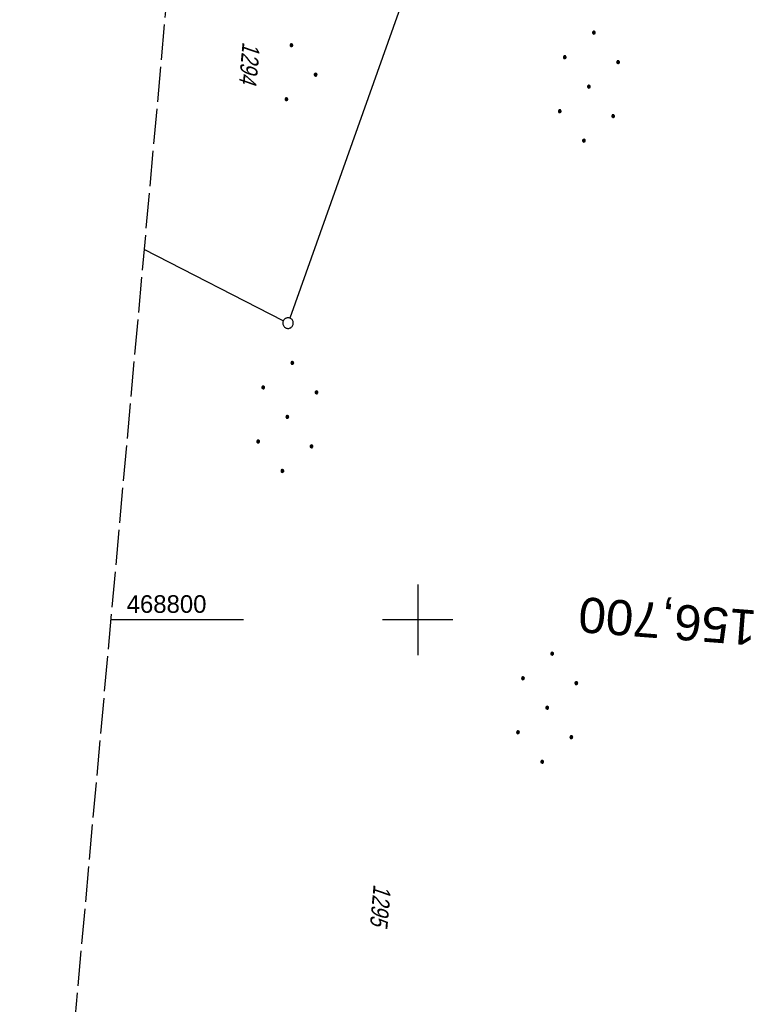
# Model space of a CAD drawing. Extents: x 510944 to 511312, y 468631 to 469578.
# Tile 5 of 30: x 510944 to 511049, y 468745 to 468885. Entities that reach past the tile are written whole.
import ezdxf
from ezdxf.enums import TextEntityAlignment as Align

# ---------------------------------------------------------------- set-up
doc = ezdxf.new("R2010")
doc.units = 0
doc.header["$LTSCALE"] = 10
doc.header["$MEASUREMENT"] = 0
for name, pattern in [('LT00', [0]), ('LT14', [0.6, 0.5, -0.1]), ('LT17', [0.15, 0.1, -0.05])]:
    doc.linetypes.add(name, pattern=pattern)
doc.layers.get('0').update_dxf_attribs({"linetype": 'LT00'})
for name, color, linetype in [('--EK_ST-93-1', 30, 'LT17'), ('DFK_FLUR_NR', 250, 'LT00'), ('DFK_GZPKT', 250, 'LT00'), ('DFK_KATASTER', 250, 'LT00'), ('DFK_NUTZUNG', 250, 'LT00'), ('V098_RASTER', 250, 'LT00')]:
    doc.layers.add(name, color=color, linetype=linetype)
doc.layers.add('-BLATT_098-RAND', color=7, linetype='LT14', plot=False)
doc.styles.add('Beschrift', font='ARIAL.TTF')
doc.styles.get("Standard").update_dxf_attribs({"font": 'ARIAL.TTF'})

# ---------------------------------------------------------------- blocks, each defined once
blk = doc.blocks.new('SYMB7010')
at = {"color": 0, "linetype": 'ByBlock'}
for points in [[(-0.031408, 0.499213), (-0.093728, 0.49134), (-0.15457, 0.475719), (-0.212975, 0.452595), (-0.268021, 0.422333), (-0.31884, 0.385411), (-0.36463, 0.342411), (-0.40467, 0.29401), (-0.438329, 0.240973), (-0.465074, 0.184136), (-0.484486, 0.124395), (-0.496256, 0.062692), (-0.5002, 0)], [(-0.5002, 0), (-0.496256, -0.062692), (-0.484486, -0.124395), (-0.465075, -0.184136), (-0.438329, -0.240973), (-0.404671, -0.29401), (-0.36463, -0.342411), (-0.31884, -0.385411), (-0.268021, -0.422333), (-0.212975, -0.452595), (-0.154571, -0.475719), (-0.093728, -0.49134), (-0.031408, -0.499213), (0.031408, -0.499213)], [(0.5002, 0), (0.496256, 0.062692), (0.484485, 0.124395), (0.465074, 0.184136), (0.438329, 0.240973), (0.40467, 0.29401), (0.36463, 0.342411), (0.31884, 0.385411), (0.268021, 0.422333), (0.212975, 0.452595), (0.15457, 0.475719), (0.093728, 0.49134), (0.031408, 0.499213), (-0.031408, 0.499213)], [(0.031408, -0.499213), (0.093728, -0.491341), (0.15457, -0.475719), (0.212975, -0.452595), (0.268021, -0.422333), (0.31884, -0.385411), (0.36463, -0.342411), (0.404671, -0.294011), (0.438329, -0.240974), (0.465075, -0.184136), (0.484486, -0.124395), (0.496256, -0.062692), (0.500201, 0)]]:
    blk.add_lwpolyline(points, dxfattribs=at)
blk = doc.blocks.new('Ackerland7')
at = {"layer": 'DFK_NUTZUNG', "color": 0, "linetype": 'ByBlock'}
for p, q in [((-4, 3.93), (-4, 3.67)), ((-3.95, 3.63), (-3.95, 3.97)), ((-3.9, 3.99), (-3.9, 3.61)), ((-3.85, 3.6), (-3.85, 4)), ((-3.8, 3.99), (-3.8, 3.61)), ((-3.75, 3.63), (-3.75, 3.97)), ((-3.7, 3.93), (-3.7, 3.67)), ((-3.65, 3.8), (-3.65, 3.8)), ((3.7, 3.93), (3.7, 3.67)), ((3.75, 3.63), (3.75, 3.97)), ((3.8, 3.99), (3.8, 3.61)), ((3.85, 3.6), (3.85, 4)), ((3.9, 3.99), (3.9, 3.61)), ((3.95, 3.63), (3.95, 3.97)), ((4, 3.93), (4, 3.67)), ((4.05, 3.8), (4.05, 3.8)), ((-7.85, 0.13), (-7.85, -0.13)), ((-7.8, -0.17), (-7.8, 0.17)), ((-7.75, 0.19), (-7.75, -0.19)), ((-7.7, -0.2), (-7.7, 0.2)), ((-7.65, 0.19), (-7.65, -0.19)), ((-7.6, -0.17), (-7.6, 0.17)), ((-7.55, 0.13), (-7.55, -0.13)), ((-7.5, 0), (-7.5, 0)), ((-0.15, 0.13), (-0.15, -0.13)), ((-0.1, -0.17), (-0.1, 0.17)), ((-0.05, 0.19), (-0.05, -0.19)), ((0, -0.2), (0, 0.2)), ((0.05, 0.19), (0.05, -0.19)), ((0.1, -0.17), (0.1, 0.17)), ((0.15, 0.13), (0.15, -0.13)), ((0.2, 0), (0.2, 0)), ((7.55, 0.13), (7.55, -0.13)), ((7.6, -0.17), (7.6, 0.17)), ((7.65, 0.19), (7.65, -0.19)), ((7.7, -0.2), (7.7, 0.2)), ((7.75, 0.19), (7.75, -0.19)), ((7.8, -0.17), (7.8, 0.17)), ((7.85, 0.13), (7.85, -0.13)), ((7.9, 0), (7.9, 0)), ((-4, -3.67), (-4, -3.93)), ((-3.95, -3.97), (-3.95, -3.63)), ((-3.9, -3.61), (-3.9, -3.99)), ((-3.85, -4), (-3.85, -3.6)), ((-3.8, -3.61), (-3.8, -3.99)), ((-3.75, -3.97), (-3.75, -3.63)), ((-3.7, -3.67), (-3.7, -3.93)), ((-3.65, -3.8), (-3.65, -3.8)), ((3.7, -3.67), (3.7, -3.93)), ((3.75, -3.97), (3.75, -3.63)), ((3.8, -3.61), (3.8, -3.99)), ((3.85, -4), (3.85, -3.6)), ((3.9, -3.61), (3.9, -3.99)), ((3.95, -3.97), (3.95, -3.63)), ((4, -3.67), (4, -3.93)), ((4.05, -3.8), (4.05, -3.8))]:
    blk.add_line(p, q, dxfattribs=at)
for points in [[(-3.65, 3.8), (-3.67, 3.89), (-3.73, 3.96), (-3.81, 3.99), (-3.89, 3.99), (-3.97, 3.96), (-4.03, 3.89), (-4.05, 3.8), (-4.03, 3.71), (-3.97, 3.64), (-3.89, 3.6), (-3.81, 3.6), (-3.73, 3.64), (-3.67, 3.71), (-3.65, 3.8)], [(4.05, 3.8), (4.03, 3.89), (3.97, 3.96), (3.89, 3.99), (3.81, 3.99), (3.73, 3.96), (3.67, 3.89), (3.65, 3.8), (3.67, 3.71), (3.73, 3.64), (3.81, 3.61), (3.89, 3.61), (3.97, 3.64), (4.03, 3.71), (4.05, 3.8)], [(-7.5, 0), (-7.52, 0.09), (-7.58, 0.16), (-7.66, 0.19), (-7.74, 0.19), (-7.82, 0.16), (-7.88, 0.09), (-7.9, 0)], [(0.2, 0), (0.18, 0.09), (0.12, 0.16), (0.04, 0.19), (-0.04, 0.19), (-0.12, 0.16), (-0.18, 0.09), (-0.2, 0)], [(-0.2, 0), (-0.18, -0.09), (-0.12, -0.16), (-0.04, -0.19), (0.04, -0.19), (0.12, -0.16), (0.18, -0.09), (0.2, 0)], [(7.9, 0), (7.88, 0.09), (7.82, 0.16), (7.74, 0.19), (7.66, 0.19), (7.58, 0.16), (7.52, 0.09), (7.5, 0)], [(7.5, 0), (7.52, -0.09), (7.58, -0.16), (7.66, -0.19), (7.74, -0.19), (7.82, -0.16), (7.88, -0.09), (7.9, 0)], [(-7.9, 0), (-7.88, -0.09), (-7.82, -0.16), (-7.74, -0.19), (-7.66, -0.19), (-7.58, -0.16), (-7.52, -0.09), (-7.5, 0)], [(-3.65, -3.8), (-3.67, -3.71), (-3.73, -3.64), (-3.81, -3.61), (-3.89, -3.61), (-3.97, -3.64), (-4.03, -3.71), (-4.05, -3.8), (-4.03, -3.89), (-3.97, -3.96), (-3.89, -3.99), (-3.81, -3.99), (-3.73, -3.96), (-3.67, -3.89), (-3.65, -3.8)], [(4.05, -3.8), (4.03, -3.71), (3.97, -3.64), (3.89, -3.61), (3.81, -3.61), (3.73, -3.64), (3.67, -3.71), (3.65, -3.8), (3.67, -3.89), (3.73, -3.96), (3.81, -3.99), (3.89, -3.99), (3.97, -3.96), (4.03, -3.89), (4.05, -3.8)]]:
    blk.add_lwpolyline(points, dxfattribs=at)
blk = doc.blocks.new('Ackerland3')
at = {"layer": 'DFK_NUTZUNG', "color": 0, "linetype": 'ByBlock'}
for p, q in [((-0.15, 2.66), (-0.15, 2.4)), ((-0.1, 2.36), (-0.1, 2.7)), ((-0.05, 2.72), (-0.05, 2.34)), ((0, 2.33), (0, 2.73)), ((0.05, 2.72), (0.05, 2.34)), ((0.1, 2.36), (0.1, 2.7)), ((0.15, 2.66), (0.15, 2.4)), ((0.2, 2.53), (0.2, 2.53)), ((-4, -1.14), (-4, -1.4)), ((-3.95, -1.44), (-3.95, -1.1)), ((-3.9, -1.07), (-3.9, -1.46)), ((-3.85, -1.46), (-3.85, -1.07)), ((-3.8, -1.07), (-3.8, -1.46)), ((-3.75, -1.44), (-3.75, -1.1)), ((-3.7, -1.14), (-3.7, -1.4)), ((-3.65, -1.27), (-3.65, -1.26)), ((3.7, -1.14), (3.7, -1.4)), ((3.75, -1.44), (3.75, -1.1)), ((3.8, -1.07), (3.8, -1.46)), ((3.85, -1.46), (3.85, -1.07)), ((3.9, -1.07), (3.9, -1.46)), ((3.95, -1.44), (3.95, -1.1)), ((4, -1.14), (4, -1.4)), ((4.05, -1.27), (4.05, -1.26))]:
    blk.add_line(p, q, dxfattribs=at)
for points in [[(0.2, 2.53), (0.18, 2.62), (0.12, 2.69), (0.04, 2.73), (-0.04, 2.73), (-0.12, 2.69), (-0.18, 2.62), (-0.2, 2.53), (-0.18, 2.45), (-0.12, 2.38), (-0.04, 2.34), (0.04, 2.34), (0.12, 2.38), (0.18, 2.45), (0.2, 2.53)], [(-3.65, -1.27), (-3.67, -1.18), (-3.73, -1.11), (-3.81, -1.07), (-3.89, -1.07), (-3.97, -1.11), (-4.03, -1.18), (-4.05, -1.27)], [(-4.05, -1.27), (-4.03, -1.35), (-3.97, -1.42), (-3.89, -1.46), (-3.81, -1.46), (-3.73, -1.42), (-3.67, -1.35), (-3.65, -1.27)], [(4.05, -1.27), (4.03, -1.18), (3.97, -1.11), (3.89, -1.07), (3.81, -1.07), (3.73, -1.11), (3.67, -1.18), (3.65, -1.27)], [(3.65, -1.27), (3.67, -1.35), (3.73, -1.42), (3.81, -1.46), (3.89, -1.46), (3.97, -1.42), (4.03, -1.35), (4.05, -1.27)]]:
    blk.add_lwpolyline(points, dxfattribs=at)

msp = doc.modelspace()

# ---------------------------------------------------------------- linework, layer by layer
at = {"layer": '-BLATT_098-RAND'}
msp.add_lwpolyline([(511026.41, 469577.69), (510943.54, 468656.41), (511229.39, 468630.7), (511312.26, 469551.98), (511026.41, 469577.69)], dxfattribs=at)
at = {"layer": 'DFK_KATASTER'}
for p, q in [((511012.98, 468930.4), (510981.86, 468842.83)), ((510980.94, 468842.46), (510961.19, 468852.56))]:
    msp.add_line(p, q, dxfattribs=at)
at = {"layer": 'V098_RASTER'}
for p, q in [((511000, 468805), (511000, 468795)), ((510975.27, 468800), (510956.46, 468800)), ((511005, 468800), (510995, 468800))]:
    msp.add_line(p, q, dxfattribs=at)

# ---------------------------------------------------------------- block references
at = {"layer": 'DFK_GZPKT', "xscale": 1.500000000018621, "yscale": 1.5, "zscale": 1.5, "rotation": 264.7377099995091}
msp.add_blockref('SYMB7010', (510981.61, 468842.12), dxfattribs=at)
at = {"layer": 'DFK_NUTZUNG'}
for name, p, rotation in [('Ackerland7', (511024.29, 468875.69), 264.7376999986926), ('Ackerland3', (510983, 468877.62), 264.7376999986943), ('Ackerland7', (510981.51, 468828.81), 264.7376999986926), ('Ackerland7', (511018.37, 468787.53), 264.7376999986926)]:
    msp.add_blockref(name, p, dxfattribs=dict(at, rotation=rotation))

# ---------------------------------------------------------------- texts
at = {"layer": '--EK_ST-93-1', "style": 'Beschrift'}
msp.add_text('156,700', height=5, rotation=-184.416, dxfattribs=at).set_placement((511048.02, 468798.83), align=Align.MIDDLE_LEFT)
at = {"layer": 'DFK_FLUR_NR', "oblique": 13.754, "width": 0.75}
for s, p in [('1294', (510975.17, 468882.08)), ('1295', (510993.76, 468762.52))]:
    msp.add_text(s, height=2.5, rotation=264.8601, dxfattribs=at).set_placement(p)
at = {"layer": 'V098_RASTER', "width": 0.972}
msp.add_text(' 468800', height=2.5, rotation=0.0007, dxfattribs=at).set_placement((510957.77, 468801))

doc.saveas('drawing.dxf')
